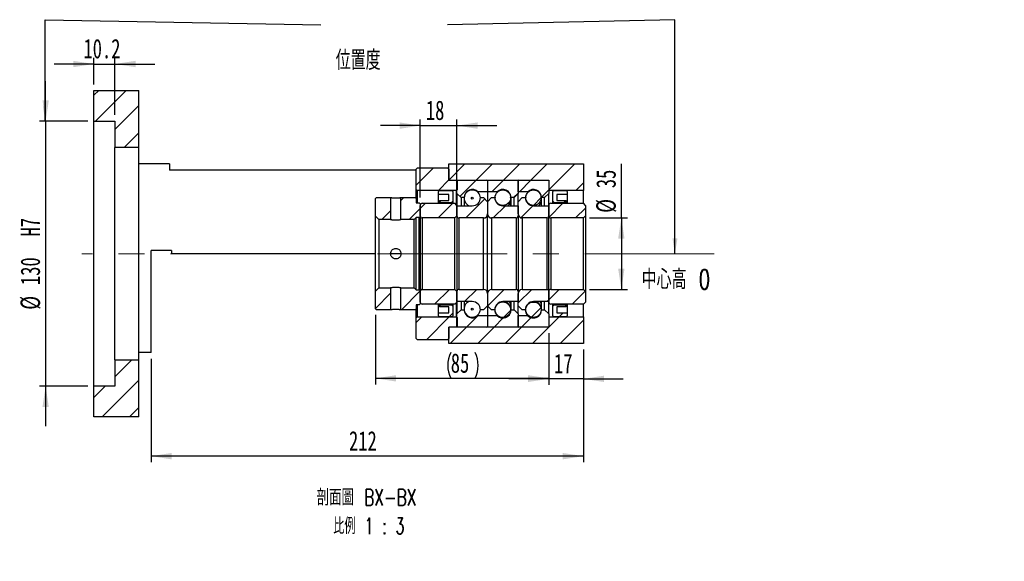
# Paper-space layout 'MBCK35L-I' of a CAD drawing. Header units: millimetres. Extents: x 18 to 332, y 4 to 190.
# Tile 2 of 3: x 171 to 332, y 4 to 92. Entities that reach past the tile are written whole.
import ezdxf

# ---------------------------------------------------------------- set-up
doc = ezdxf.new("R2010")
doc.units = ezdxf.units.MM
doc.linetypes.add('CENTERX2', pattern=[20.32, 12.7, -2.54, 2.54, -2.54])
doc.layers.add('圖層0', color=7, linetype='Continuous')
doc.styles.add('SLDTEXTSTYLE0', font='TXT', dxfattribs={"width": 0.7})
doc.styles.add('SLDTEXTSTYLE1', font='TXT', dxfattribs={"width": 0.7, "bigfont": 'bigfont'})
doc.styles.add('SLDTEXTSTYLE4', font='TXT', dxfattribs={"width": 0.625, "bigfont": 'bigfont'})
doc.dimstyles.new('SLDDIMSTYLE1', dxfattribs={"dimtxt": 0.18, "dimasz": 2.5, "dimexe": 0, "dimexo": 0.0625, "dimgap": 0, "dimtad": 0, "dimtih": 1, "dimtoh": 1, "dimdec": 0, "dimrnd": 1e-09, "dimzin": 0, "dimdsep": 46, "dimtxsty": 'Standard', "dimsah": 1, "dimcen": 0.09, "dimadec": 0, "dimazin": 0, "dimtfac": 2.5, "dimtdec": 0, "dimtofl": 0, "dimtmove": 0, "dimatfit": 3, "dimfxl": 1, "dimfrac": 2, "dimtolj": 1, "dimtzin": 0, "dimarcsym": 0})
doc.dimstyles.new('SLDDIMSTYLE4', dxfattribs={"dimtxt": 3.389974, "dimasz": 2.5, "dimexe": 0, "dimexo": 0.0625, "dimgap": 0.847493, "dimtad": 1, "dimlfac": 3, "dimrnd": 1e-09, "dimzin": 12, "dimdsep": 46, "dimtxsty": 'SLDTEXTSTYLE0', "dimsah": 1, "dimcen": 0.09, "dimadec": 0, "dimazin": 3, "dimtfac": 1, "dimtmove": 0, "dimatfit": 0, "dimfxl": 1, "dimfrac": 2, "dimtolj": 1, "dimtzin": 12, "dimarcsym": 0})
doc.dimstyles.new('SLDDIMSTYLE5', dxfattribs={"dimtxt": 3.389974, "dimasz": 2.5, "dimexe": 0, "dimexo": 0.0625, "dimgap": 0.847493, "dimtad": 1, "dimdec": 1, "dimlfac": 3, "dimrnd": 1e-09, "dimzin": 12, "dimdsep": 46, "dimtxsty": 'SLDTEXTSTYLE0', "dimsah": 1, "dimcen": 0.09, "dimadec": 0, "dimazin": 3, "dimtfac": 1, "dimtdec": 1, "dimtmove": 0, "dimatfit": 0, "dimfxl": 1, "dimfrac": 2, "dimtolj": 1, "dimtzin": 12, "dimarcsym": 0})
doc.dimstyles.new('SLDDIMSTYLE6', dxfattribs={"dimtxt": 3.389974, "dimasz": 2.5, "dimexe": 0, "dimexo": 0.0625, "dimgap": 0.847493, "dimtad": 1, "dimlfac": 3, "dimrnd": 1e-09, "dimzin": 12, "dimdsep": 46, "dimtxsty": 'SLDTEXTSTYLE0', "dimsah": 1, "dimcen": 0.09, "dimadec": 0, "dimazin": 3, "dimtfac": 1, "dimtofl": 0, "dimtmove": 0, "dimatfit": 3, "dimfxl": 1, "dimfrac": 2, "dimtolj": 1, "dimtzin": 12, "dimarcsym": 0})

# ---------------------------------------------------------------- blocks, each defined once
blk = doc.blocks.new('_D_44')
at = {"layer": '圖層0', "color": 7}
for p, q in [((175.34, 75.75), (175.34, 82.27)), ((182.24, 75.75), (174.34, 75.75)), ((175.34, 75.75), (175.34, 32.42)), ((182.24, 32.42), (174.34, 32.42)), ((175.34, 32.42), (175.34, 25.9))]:
    blk.add_line(p, q, dxfattribs=at)
for points in [[(175.34, 75.75), (175.86, 79.14), (174.82, 79.14)], [(175.34, 32.42), (174.82, 29.03), (175.86, 29.03)]]:
    blk.add_solid(points, dxfattribs=at)
at = {"layer": '圖層0', "color": 7, "char_height": 3.175, "attachment_point": 1, "rotation": 90, "style": 'SLDTEXTSTYLE0'}
for s, insert in [('H7', (171.24, 56.9)), ('130', (171.24, 48.96)), ('%%c', (171.24, 44.93))]:
    blk.add_mtext(s, dxfattribs=dict(at, insert=insert))
blk = doc.blocks.new('_D_45')
at = {"layer": '圖層0', "color": 7}
for p, q in [((183.24, 81.75), (183.24, 86.08)), ((186.64, 76.75), (186.64, 86.08)), ((183.24, 85.08), (176.72, 85.08)), ((183.24, 85.08), (186.64, 85.08)), ((186.64, 85.08), (193.16, 85.08))]:
    blk.add_line(p, q, dxfattribs=at)
for points in [[(183.24, 85.08), (179.85, 85.6), (179.85, 84.56)], [(186.64, 85.08), (190.03, 84.56), (190.03, 85.6)]]:
    blk.add_solid(points, dxfattribs=at)
at = {"layer": '圖層0', "color": 7, "insert": (181.52, 89.18), "char_height": 3.175, "attachment_point": 1, "style": 'SLDTEXTSTYLE0'}
blk.add_mtext('10.2', dxfattribs=at)
blk = doc.blocks.new('_D_46')
at = {"layer": '圖層0', "color": 7}
for p, q in [((257.57, 41.08), (257.57, 32.63)), ((263.24, 38.42), (263.24, 32.63)), ((257.57, 33.63), (251.05, 33.63)), ((263.24, 33.63), (257.57, 33.63)), ((263.24, 33.63), (269.76, 33.63))]:
    blk.add_line(p, q, dxfattribs=at)
for points in [[(257.57, 33.63), (254.18, 34.15), (254.18, 33.11)], [(263.24, 33.63), (266.63, 33.11), (266.63, 34.15)]]:
    blk.add_solid(points, dxfattribs=at)
at = {"layer": '圖層0', "color": 7, "insert": (258.43, 37.72), "char_height": 3.175, "attachment_point": 1, "style": 'SLDTEXTSTYLE0'}
blk.add_mtext('17', dxfattribs=at)
blk = doc.blocks.new('_D_47')
at = {"layer": '圖層0', "color": 7}
for p, q in [((263.24, 38.42), (263.24, 20)), ((192.57, 36.92), (192.57, 20)), ((263.24, 21), (192.57, 21))]:
    blk.add_line(p, q, dxfattribs=at)
for points in [[(192.57, 21), (195.96, 20.47), (195.96, 21.52)], [(263.24, 21), (259.85, 21.52), (259.85, 20.47)]]:
    blk.add_solid(points, dxfattribs=at)
at = {"layer": '圖層0', "color": 7, "insert": (224.93, 25.09), "char_height": 3.175, "attachment_point": 1, "style": 'SLDTEXTSTYLE0'}
blk.add_mtext('212', dxfattribs=at)
blk = doc.blocks.new('_D_48')
at = {"layer": '圖層0', "color": 7}
for p, q in [((236.57, 63.25), (236.57, 76.01)), ((242.57, 62.98), (242.57, 76.01)), ((236.57, 75.01), (230.05, 75.01)), ((236.57, 75.01), (242.57, 75.01)), ((242.57, 75.01), (249.09, 75.01))]:
    blk.add_line(p, q, dxfattribs=at)
for points in [[(236.57, 75.01), (233.18, 75.54), (233.18, 74.49)], [(242.57, 75.01), (245.96, 74.49), (245.96, 75.54)]]:
    blk.add_solid(points, dxfattribs=at)
at = {"layer": '圖層0', "color": 7, "insert": (237.49, 79.11), "char_height": 3.175, "attachment_point": 1, "style": 'SLDTEXTSTYLE0'}
blk.add_mtext('18', dxfattribs=at)
blk = doc.blocks.new('_D_49')
at = {"layer": '圖層0', "color": 7}
for p, q in [((269.44, 59.92), (269.44, 68.76)), ((264.24, 59.92), (270.44, 59.92)), ((269.44, 59.92), (269.44, 48.25)), ((264.24, 48.25), (270.44, 48.25))]:
    blk.add_line(p, q, dxfattribs=at)
for points in [[(269.44, 59.92), (268.92, 56.53), (269.96, 56.53)], [(269.44, 48.25), (269.96, 51.64), (268.92, 51.64)]]:
    blk.add_solid(points, dxfattribs=at)
at = {"layer": '圖層0', "color": 7, "char_height": 3.175, "attachment_point": 1, "rotation": 90, "style": 'SLDTEXTSTYLE0'}
for s, insert in [('35', (265.34, 64.79)), ('%%c', (265.34, 60.77))]:
    blk.add_mtext(s, dxfattribs=dict(at, insert=insert))
blk = doc.blocks.new('_D_50')
at = {"layer": '圖層0', "color": 7}
for p, q in [((229.24, 44.08), (229.24, 32.71)), ((257.57, 41.08), (257.57, 32.71)), ((257.57, 33.71), (229.24, 33.71))]:
    blk.add_line(p, q, dxfattribs=at)
for centre, start, end in [((245.8, 35.83), 153.4349, 206.5651), ((241.31, 35.83), 333.4349, 26.5651)]:
    blk.add_arc(centre, 4.73, start, end, dxfattribs=at)
for points in [[(229.24, 33.71), (232.63, 33.19), (232.63, 34.23)], [(257.57, 33.71), (254.18, 34.23), (254.18, 33.19)]]:
    blk.add_solid(points, dxfattribs=at)
at = {"layer": '圖層0', "color": 7, "insert": (241.56, 37.8), "char_height": 3.175, "attachment_point": 1, "style": 'SLDTEXTSTYLE0'}
blk.add_mtext('85', dxfattribs=at)
blk = doc.blocks.new('SW_NOTE_14')
at = {"layer": '圖層0', "color": 0, "char_height": 2.6458, "attachment_point": 2}
for s, insert, style in [('\\M+19655\\M+196CA\\M+19AA4 BX-BX', (9.88, 3.41), 'SLDTEXTSTYLE1'), ('\\M+194E4\\M+197E1 1 : 3', (10.25, -1.26), 'SLDTEXTSTYLE4')]:
    blk.add_mtext(s, dxfattribs=dict(at, insert=insert, style=style))

psp = doc.layouts.new('MBCK35L-I')

# ---------------------------------------------------------------- hatches: boundary and pattern name
at = {"linetype": 'Continuous', "lineweight": 18}
h = psp.add_hatch(dxfattribs=at)
h.set_pattern_fill('ANSI31', style=0)
edge = h.paths.add_edge_path(flags=0)
edge.add_arc((242.673, 65.9829), 0.1, 90, 180)
edge.add_line((242.573, 65.9829), (242.573, 63.9162))
edge.add_line((242.573, 63.9162), (243.2396, 63.2496))
edge.add_line((243.2396, 63.2496), (243.7396, 63.2496))
edge.add_arc((245.073, 63.2496), 1.3333, 45.438688, 180, ccw=False)
edge.add_line((246.0085, 64.1996), (247.573, 64.1996))
edge.add_line((247.573, 64.1996), (247.573, 65.9829))
edge.add_arc((247.473, 65.9829), 0.1, 0, 90)
edge.add_line((247.473, 66.0829), (242.673, 66.0829))
h = psp.add_hatch(dxfattribs=at)
h.set_pattern_fill('ANSI31', style=0)
edge = h.paths.add_edge_path(flags=0)
edge.add_arc((252.473, 65.9829), 0.1, 0, 90)
edge.add_line((252.473, 66.0829), (247.673, 66.0829))
edge.add_arc((247.673, 65.9829), 0.1, 90, 180)
edge.add_line((247.573, 65.9829), (247.573, 64.1996))
edge.add_line((247.573, 64.1996), (249.1374, 64.1996))
edge.add_arc((250.073, 63.2496), 1.3333, 0, 134.561312, ccw=False)
edge.add_line((251.4063, 63.2496), (251.9063, 63.2496))
edge.add_line((251.9063, 63.2496), (252.573, 63.9162))
edge.add_line((252.573, 63.9162), (252.573, 65.9829))
h = psp.add_hatch(dxfattribs=at)
h.set_pattern_fill('ANSI31', style=0)
edge = h.paths.add_edge_path(flags=0)
edge.add_arc((257.473, 65.9829), 0.1, 0, 90)
edge.add_line((257.473, 66.0829), (252.673, 66.0829))
edge.add_arc((252.673, 65.9829), 0.1, 90, 180)
edge.add_line((252.573, 65.9829), (252.573, 64.1996))
edge.add_line((252.573, 64.1996), (254.1374, 64.1996))
edge.add_arc((255.073, 63.2496), 1.3333, 0, 134.561312, ccw=False)
edge.add_line((256.4063, 63.2496), (256.9063, 63.2496))
edge.add_line((256.9063, 63.2496), (257.573, 63.9162))
edge.add_line((257.573, 63.9162), (257.573, 65.9829))
h = psp.add_hatch(dxfattribs=at)
h.set_pattern_fill('ANSI31', style=0)
h.paths.add_polyline_path([(241.2396, 62.7496), (239.7396, 62.7496), (239.7396, 62.6829), (240.0063, 62.4162), (241.6396, 62.4162), (241.9063, 62.6829), (241.9063, 64.2496), (241.7396, 64.4162), (239.7396, 64.4162), (239.573, 64.2496), (239.573, 63.7495), (241.2396, 63.7495)], flags=0)
h = psp.add_hatch(dxfattribs=at)
h.set_pattern_fill('ANSI31', style=0)
edge = h.paths.add_edge_path(flags=0)
edge.add_arc((250.073, 63.2412), 1.2746, 0, 360)
h = psp.add_hatch(dxfattribs=at)
h.set_pattern_fill('ANSI31', style=0)
edge = h.paths.add_edge_path(flags=0)
edge.add_arc((255.073, 63.2391), 1.2594, 0, 360)
h = psp.add_hatch(dxfattribs=at)
h.set_pattern_fill('ANSI31', style=0)
h.paths.add_polyline_path([(260.4063, 62.7496), (258.9063, 62.7496), (258.9063, 63.7495), (260.573, 63.7495), (260.573, 64.2496), (260.4063, 64.4162), (258.4063, 64.4162), (258.2396, 64.2496), (258.2396, 62.6829), (258.5063, 62.4162), (260.1396, 62.4162), (260.4063, 62.6829)], flags=0)
h = psp.add_hatch(dxfattribs=at)
h.set_pattern_fill('ANSI31', style=0)
h.paths.add_polyline_path([(231.723, 63.2496), (229.4063, 63.2496), (229.2396, 63.0829), (229.2396, 60.2329), (229.8063, 59.6662), (231.723, 59.6662)], flags=0)
h = psp.add_hatch(dxfattribs=at)
h.set_pattern_fill('ANSI31', style=0)
h.paths.add_polyline_path([(236.4063, 62.4162), (235.9063, 62.4162), (235.9063, 63.0829), (235.7396, 63.2496), (233.423, 63.2496), (233.423, 59.6662), (235.573, 59.6662), (235.9063, 59.9996), (236.4063, 59.9996), (236.573, 60.1662), (236.573, 62.2495)], flags=0)
h = psp.add_hatch(dxfattribs=at)
h.set_pattern_fill('ANSI31', style=0)
edge = h.paths.add_edge_path(flags=0)
edge.add_line((247.573, 62.5829), (246.9063, 63.2496))
edge.add_line((246.9063, 63.2496), (246.4063, 63.2496))
edge.add_arc((245.073, 63.2496), 1.3333, 270, 360, ccw=False)
edge.add_line((245.073, 61.9162), (242.573, 61.9162))
edge.add_line((242.573, 61.9162), (242.573, 60.2496))
edge.add_arc((242.9063, 60.2496), 0.3333, 180, 270)
edge.add_line((242.9063, 59.9162), (246.9063, 59.9162))
edge.add_arc((246.9063, 60.5829), 0.6667, 270, 360)
edge.add_line((247.573, 60.5829), (247.573, 62.5829))
h = psp.add_hatch(dxfattribs=at)
h.set_pattern_fill('ANSI31', style=0)
edge = h.paths.add_edge_path(flags=0)
edge.add_arc((245.073, 63.1532), 0.1461, 0, 360)
h = psp.add_hatch(dxfattribs=at)
h.set_pattern_fill('ANSI31', style=0)
edge = h.paths.add_edge_path(flags=0)
edge.add_line((248.2396, 63.2496), (247.573, 62.5829))
edge.add_line((247.573, 62.5829), (247.573, 60.5829))
edge.add_arc((248.2396, 60.5829), 0.6667, 180, 270)
edge.add_line((248.2396, 59.9162), (252.2396, 59.9162))
edge.add_arc((252.2396, 60.2496), 0.3333, 270, 360)
edge.add_line((252.573, 60.2496), (252.573, 61.9162))
edge.add_line((252.573, 61.9162), (250.073, 61.9162))
edge.add_arc((250.073, 63.2496), 1.3333, 180, 270, ccw=False)
edge.add_line((248.7396, 63.2496), (248.2396, 63.2496))
h = psp.add_hatch(dxfattribs=at)
h.set_pattern_fill('ANSI31', style=0)
edge = h.paths.add_edge_path(flags=0)
edge.add_line((253.2396, 63.2496), (252.573, 62.5829))
edge.add_line((252.573, 62.5829), (252.573, 60.5829))
edge.add_arc((253.2396, 60.5829), 0.6667, 180, 270)
edge.add_line((253.2396, 59.9162), (257.2396, 59.9162))
edge.add_arc((257.2396, 60.2496), 0.3333, 270, 360)
edge.add_line((257.573, 60.2496), (257.573, 61.9162))
edge.add_line((257.573, 61.9162), (255.073, 61.9162))
edge.add_arc((255.073, 63.2496), 1.3333, 180, 270, ccw=False)
edge.add_line((253.7396, 63.2496), (253.2396, 63.2496))
h = psp.add_hatch(dxfattribs=at)
h.set_pattern_fill('ANSI31', style=0)
edge = h.paths.add_edge_path(flags=0)
edge.add_line((236.9063, 59.9162), (242.2396, 59.9162))
edge.add_line((242.2396, 59.9162), (242.573, 60.2496))
edge.add_line((242.573, 60.2496), (242.573, 61.9829))
edge.add_line((242.573, 61.9829), (242.2396, 62.3162))
edge.add_line((242.2396, 62.3162), (236.9063, 62.3162))
edge.add_arc((236.9063, 61.9829), 0.3333, 90, 180)
edge.add_line((236.573, 61.9829), (236.573, 60.2496))
edge.add_arc((236.9063, 60.2496), 0.3333, 180, 270)
h = psp.add_hatch(dxfattribs=at)
h.set_pattern_fill('ANSI31', style=0)
edge = h.paths.add_edge_path(flags=0)
edge.add_line((257.9063, 59.9162), (263.2396, 59.9162))
edge.add_line((263.2396, 59.9162), (263.573, 60.2496))
edge.add_line((263.573, 60.2496), (263.573, 61.9829))
edge.add_line((263.573, 61.9829), (263.2396, 62.3162))
edge.add_line((263.2396, 62.3162), (257.9063, 62.3162))
edge.add_arc((257.9063, 61.9829), 0.3333, 90, 180)
edge.add_line((257.573, 61.9829), (257.573, 60.2496))
edge.add_arc((257.9063, 60.2496), 0.3333, 180, 270)
h = psp.add_hatch(dxfattribs=at)
h.set_pattern_fill('ANSI31', style=0)
h.paths.add_polyline_path([(229.2396, 47.9329), (229.2396, 45.0829), (229.4063, 44.9162), (231.723, 44.9162), (231.723, 48.4996), (229.8063, 48.4996)], flags=0)
h = psp.add_hatch(dxfattribs=at)
h.set_pattern_fill('ANSI31', style=0)
h.paths.add_polyline_path([(235.9063, 45.7496), (236.4063, 45.7496), (236.573, 45.9162), (236.573, 47.9996), (236.4063, 48.1662), (235.9063, 48.1662), (235.573, 48.4996), (233.423, 48.4996), (233.423, 44.9162), (235.7396, 44.9162), (235.9063, 45.0829)], flags=0)
h = psp.add_hatch(dxfattribs=at)
h.set_pattern_fill('ANSI31', style=0)
edge = h.paths.add_edge_path(flags=0)
edge.add_line((242.573, 46.1829), (242.573, 47.9162))
edge.add_line((242.573, 47.9162), (242.2396, 48.2496))
edge.add_line((242.2396, 48.2496), (236.9063, 48.2496))
edge.add_arc((236.9063, 47.9162), 0.3333, 90, 180)
edge.add_line((236.573, 47.9162), (236.573, 46.1829))
edge.add_arc((236.9063, 46.1829), 0.3333, 180, 270)
edge.add_line((236.9063, 45.8496), (242.2396, 45.8496))
edge.add_line((242.2396, 45.8496), (242.573, 46.1829))
h = psp.add_hatch(dxfattribs=at)
h.set_pattern_fill('ANSI31', style=0)
edge = h.paths.add_edge_path(flags=0)
edge.add_line((246.9063, 44.9162), (247.573, 45.5829))
edge.add_line((247.573, 45.5829), (247.573, 47.5829))
edge.add_arc((246.9063, 47.5829), 0.6667, 0, 90)
edge.add_line((246.9063, 48.2496), (242.9063, 48.2496))
edge.add_arc((242.9063, 47.9162), 0.3333, 90, 180)
edge.add_line((242.573, 47.9162), (242.573, 46.2496))
edge.add_line((242.573, 46.2496), (245.073, 46.2496))
edge.add_arc((245.073, 44.9162), 1.3333, 0, 90, ccw=False)
edge.add_line((246.4063, 44.9162), (246.9063, 44.9162))
h = psp.add_hatch(dxfattribs=at)
h.set_pattern_fill('ANSI31', style=0)
edge = h.paths.add_edge_path(flags=0)
edge.add_line((247.573, 45.5829), (248.2396, 44.9162))
edge.add_line((248.2396, 44.9162), (248.7396, 44.9162))
edge.add_arc((250.073, 44.9162), 1.3333, 90, 180, ccw=False)
edge.add_line((250.073, 46.2496), (252.573, 46.2496))
edge.add_line((252.573, 46.2496), (252.573, 47.9162))
edge.add_arc((252.2396, 47.9162), 0.3333, 0, 90)
edge.add_line((252.2396, 48.2496), (248.2396, 48.2496))
edge.add_arc((248.2396, 47.5829), 0.6667, 90, 180)
edge.add_line((247.573, 47.5829), (247.573, 45.5829))
h = psp.add_hatch(dxfattribs=at)
h.set_pattern_fill('ANSI31', style=0)
edge = h.paths.add_edge_path(flags=0)
edge.add_line((252.573, 45.5829), (253.2396, 44.9162))
edge.add_line((253.2396, 44.9162), (253.7396, 44.9162))
edge.add_arc((255.073, 44.9162), 1.3333, 90, 180, ccw=False)
edge.add_line((255.073, 46.2496), (257.573, 46.2496))
edge.add_line((257.573, 46.2496), (257.573, 47.9162))
edge.add_arc((257.2396, 47.9162), 0.3333, 0, 90)
edge.add_line((257.2396, 48.2496), (253.2396, 48.2496))
edge.add_arc((253.2396, 47.5829), 0.6667, 90, 180)
edge.add_line((252.573, 47.5829), (252.573, 45.5829))
h = psp.add_hatch(dxfattribs=at)
h.set_pattern_fill('ANSI31', style=0)
edge = h.paths.add_edge_path(flags=0)
edge.add_line((263.573, 46.1829), (263.573, 47.9162))
edge.add_line((263.573, 47.9162), (263.2396, 48.2496))
edge.add_line((263.2396, 48.2496), (257.9063, 48.2496))
edge.add_arc((257.9063, 47.9162), 0.3333, 90, 180)
edge.add_line((257.573, 47.9162), (257.573, 46.1829))
edge.add_arc((257.9063, 46.1829), 0.3333, 180, 270)
edge.add_line((257.9063, 45.8496), (263.2396, 45.8496))
edge.add_line((263.2396, 45.8496), (263.573, 46.1829))
h = psp.add_hatch(dxfattribs=at)
h.set_pattern_fill('ANSI31', style=0)
h.paths.add_polyline_path([(239.7396, 45.4162), (241.2396, 45.4162), (241.2396, 44.4162), (239.573, 44.4162), (239.573, 43.9162), (239.7396, 43.7496), (241.7396, 43.7496), (241.9063, 43.9162), (241.9063, 45.4829), (241.6396, 45.7496), (240.0063, 45.7496), (239.7396, 45.4829)], flags=0)
h = psp.add_hatch(dxfattribs=at)
h.set_pattern_fill('ANSI31', style=0)
edge = h.paths.add_edge_path(flags=0)
edge.add_arc((245.073, 45.0125), 0.1461, 0, 360)
h = psp.add_hatch(dxfattribs=at)
h.set_pattern_fill('ANSI31', style=0)
edge = h.paths.add_edge_path(flags=0)
edge.add_arc((250.073, 44.9246), 1.2746, 0, 360)
h = psp.add_hatch(dxfattribs=at)
h.set_pattern_fill('ANSI31', style=0)
edge = h.paths.add_edge_path(flags=0)
edge.add_arc((255.073, 44.9267), 1.2594, 0, 360)
h = psp.add_hatch(dxfattribs=at)
h.set_pattern_fill('ANSI31', style=0)
h.paths.add_polyline_path([(258.9063, 45.4162), (260.4063, 45.4162), (260.4063, 45.4829), (260.1396, 45.7496), (258.5063, 45.7496), (258.2396, 45.4829), (258.2396, 43.9162), (258.4063, 43.7496), (260.4063, 43.7496), (260.573, 43.9162), (260.573, 44.4162), (258.9063, 44.4162)], flags=0)
h = psp.add_hatch(dxfattribs=at)
h.set_pattern_fill('ANSI31', style=0)
edge = h.paths.add_edge_path(flags=0)
edge.add_arc((242.673, 42.1829), 0.1, 180, 270)
edge.add_line((242.673, 42.0829), (247.473, 42.0829))
edge.add_arc((247.473, 42.1829), 0.1, 270, 360)
edge.add_line((247.573, 42.1829), (247.573, 43.9662))
edge.add_line((247.573, 43.9662), (246.0085, 43.9662))
edge.add_arc((245.073, 44.9162), 1.3333, 180, 314.561312, ccw=False)
edge.add_line((243.7396, 44.9162), (243.2396, 44.9162))
edge.add_line((243.2396, 44.9162), (242.573, 44.2496))
edge.add_line((242.573, 44.2496), (242.573, 42.1829))
h = psp.add_hatch(dxfattribs=at)
h.set_pattern_fill('ANSI31', style=0)
edge = h.paths.add_edge_path(flags=0)
edge.add_arc((252.473, 42.1829), 0.1, 270, 360)
edge.add_line((252.573, 42.1829), (252.573, 44.2496))
edge.add_line((252.573, 44.2496), (251.9063, 44.9162))
edge.add_line((251.9063, 44.9162), (251.4063, 44.9162))
edge.add_arc((250.073, 44.9162), 1.3333, 225.438688, 360, ccw=False)
edge.add_line((249.1374, 43.9662), (247.573, 43.9662))
edge.add_line((247.573, 43.9662), (247.573, 42.1829))
edge.add_arc((247.673, 42.1829), 0.1, 180, 270)
edge.add_line((247.673, 42.0829), (252.473, 42.0829))
h = psp.add_hatch(dxfattribs=at)
h.set_pattern_fill('ANSI31', style=0)
edge = h.paths.add_edge_path(flags=0)
edge.add_arc((257.473, 42.1829), 0.1, 270, 360)
edge.add_line((257.573, 42.1829), (257.573, 44.2496))
edge.add_line((257.573, 44.2496), (256.9063, 44.9162))
edge.add_line((256.9063, 44.9162), (256.4063, 44.9162))
edge.add_arc((255.073, 44.9162), 1.3333, 225.438688, 360, ccw=False)
edge.add_line((254.1374, 43.9662), (252.573, 43.9662))
edge.add_line((252.573, 43.9662), (252.573, 42.1829))
edge.add_arc((252.673, 42.1829), 0.1, 180, 270)
edge.add_line((252.673, 42.0829), (257.473, 42.0829))
at = {"layer": '圖層0', "linetype": 'Continuous', "lineweight": 18}
h = psp.add_hatch(dxfattribs=at)
h.set_pattern_fill('ANSI31', color=256, style=0)
h.paths.add_polyline_path([(190.573, 80.7495), (183.2396, 80.7495), (183.2396, 75.7495), (186.6396, 75.7495), (186.6396, 71.4162), (190.573, 71.4162)], flags=0)
h = psp.add_hatch(dxfattribs=at)
h.set_pattern_fill('ANSI31', color=256, style=0)
edge = h.paths.add_edge_path(flags=0)
edge.add_line((241.073, 68.0829), (236.073, 68.0829))
edge.add_line((236.073, 68.0829), (235.9063, 67.9162))
edge.add_line((235.9063, 67.9162), (235.9063, 64.5829))
edge.add_line((235.9063, 64.5829), (236.073, 64.4162))
edge.add_line((236.073, 64.4162), (242.523, 64.4162))
edge.add_line((242.523, 64.4162), (242.623, 64.5162))
edge.add_line((242.623, 64.5162), (242.623, 65.9829))
edge.add_line((242.623, 65.9829), (242.523, 66.0829))
edge.add_line((242.523, 66.0829), (241.373, 66.0829))
edge.add_arc((241.373, 66.2162), 0.1333, 180, 270, ccw=False)
edge.add_line((241.2396, 66.2162), (241.2396, 67.9162))
edge.add_line((241.2396, 67.9162), (241.073, 68.0829))
h = psp.add_hatch(dxfattribs=at)
h.set_pattern_fill('ANSI31', color=256, style=0)
h.paths.add_polyline_path([(263.2396, 64.4162), (263.2396, 68.7496), (241.2396, 68.7496), (241.2396, 66.0829), (257.573, 66.0829), (257.573, 64.4162)], flags=0)
h = psp.add_hatch(dxfattribs=at)
h.set_pattern_fill('ANSI31', color=256, style=0)
edge = h.paths.add_edge_path(flags=0)
edge.add_line((235.9063, 43.5829), (235.9063, 40.2496))
edge.add_line((235.9063, 40.2496), (236.073, 40.0829))
edge.add_line((236.073, 40.0829), (241.073, 40.0829))
edge.add_line((241.073, 40.0829), (241.2396, 40.2496))
edge.add_line((241.2396, 40.2496), (241.2396, 41.9496))
edge.add_arc((241.373, 41.9496), 0.1333, 90, 180, ccw=False)
edge.add_line((241.373, 42.0829), (242.523, 42.0829))
edge.add_line((242.523, 42.0829), (242.623, 42.1829))
edge.add_line((242.623, 42.1829), (242.623, 43.6496))
edge.add_line((242.623, 43.6496), (242.523, 43.7496))
edge.add_line((242.523, 43.7496), (236.073, 43.7496))
edge.add_line((236.073, 43.7496), (235.9063, 43.5829))
h = psp.add_hatch(dxfattribs=at)
h.set_pattern_fill('ANSI31', color=256, style=0)
h.paths.add_polyline_path([(263.2396, 39.4162), (263.2396, 43.7496), (257.573, 43.7496), (257.573, 42.0829), (241.2396, 42.0829), (241.2396, 39.4162)], flags=0)
h = psp.add_hatch(dxfattribs=at)
h.set_pattern_fill('ANSI31', color=256, style=0)
h.paths.add_polyline_path([(183.2396, 27.4162), (190.573, 27.4162), (190.573, 36.7495), (186.6396, 36.7495), (186.6396, 32.4162), (183.2396, 32.4162)], flags=0)

# ---------------------------------------------------------------- linework, layer by layer
at = {"color": 7, "linetype": 'Continuous', "lineweight": 25}
for p, q in [((183.2396, 75.7495), (183.2396, 80.7495)), ((183.2396, 80.7495), (190.573, 80.7495)), ((190.573, 71.4162), (190.573, 80.7495)), ((183.2396, 75.7495), (186.6396, 75.7495)), ((183.2396, 32.4162), (183.2396, 75.7495)), ((186.6396, 75.7495), (186.6396, 71.4162)), ((190.573, 71.4162), (186.6396, 71.4162)), ((186.6396, 36.7495), (186.6396, 71.4162)), ((190.573, 36.7495), (190.573, 71.4162)), ((195.573, 68.7496), (190.573, 68.7496)), ((195.573, 68.7496), (195.573, 67.7496)), ((235.9063, 67.7496), (195.573, 67.7496)), ((236.073, 68.0829), (235.9063, 67.9162)), ((235.9063, 64.5829), (235.9063, 67.9162)), ((241.073, 68.0829), (236.073, 68.0829)), ((241.2396, 67.9162), (241.073, 68.0829)), ((241.2396, 66.0829), (241.2396, 68.7496)), ((241.2396, 68.7496), (263.2396, 68.7496)), ((241.2396, 67.9162), (241.2396, 66.2162)), ((263.2396, 68.7496), (263.2396, 64.4162)), ((241.2396, 66.0829), (257.573, 66.0829)), ((241.373, 66.0829), (242.523, 66.0829)), ((242.623, 65.9829), (242.523, 66.0829)), ((242.673, 66.0829), (247.473, 66.0829)), ((247.673, 66.0829), (252.473, 66.0829)), ((252.673, 66.0829), (257.473, 66.0829)), ((257.573, 66.0829), (257.573, 64.4162)), ((235.9063, 64.5829), (236.073, 64.4162)), ((235.9063, 63.0829), (235.9063, 64.5829)), ((242.523, 64.4162), (236.073, 64.4162)), ((236.073, 64.4162), (236.073, 62.4162)), ((239.7396, 64.4162), (239.573, 64.2496)), ((239.7396, 64.4162), (241.7396, 64.4162)), ((241.9063, 64.2496), (241.7396, 64.4162)), ((242.523, 64.4162), (242.623, 64.5162)), ((242.523, 62.0329), (242.523, 64.4162)), ((242.573, 63.9162), (242.573, 65.9829)), ((242.623, 65.9829), (242.623, 64.5162)), ((247.573, 65.9829), (247.573, 64.1996)), ((252.573, 64.1996), (252.573, 65.9829)), ((252.573, 65.9829), (252.573, 63.9162)), ((257.573, 65.9829), (257.573, 63.9162)), ((263.2396, 64.4162), (257.573, 64.4162)), ((258.4063, 64.4162), (258.2396, 64.2496)), ((258.4063, 64.4162), (260.4063, 64.4162)), ((260.573, 64.2496), (260.4063, 64.4162)), ((263.2396, 62.3162), (263.2396, 64.4162)), ((229.4063, 63.2496), (229.2396, 63.0829)), ((229.2396, 60.2329), (229.2396, 63.0829)), ((229.4063, 63.2496), (231.723, 63.2496)), ((231.723, 63.2496), (231.723, 59.6662)), ((233.423, 59.6662), (233.423, 63.2496)), ((233.423, 63.2496), (235.7396, 63.2496)), ((235.9063, 63.0829), (235.7396, 63.2496)), ((235.9063, 63.0829), (235.9063, 62.4162)), ((239.573, 63.7495), (239.573, 64.2496)), ((241.2396, 63.7495), (239.573, 63.7495)), ((239.573, 62.3162), (239.573, 63.7495)), ((241.2396, 62.7496), (241.2396, 63.7495)), ((241.9063, 64.2496), (241.9063, 62.6829)), ((243.2396, 63.2496), (242.573, 63.9162)), ((242.573, 63.9162), (242.573, 61.9829)), ((243.2396, 63.2496), (243.2396, 61.9162)), ((243.7396, 63.2496), (243.2396, 63.2496)), ((243.7396, 63.2496), (243.7396, 61.9162)), ((246.0085, 64.1996), (246.0085, 64.1032)), ((247.573, 64.1996), (246.0085, 64.1996)), ((246.4063, 63.2496), (246.9063, 63.2496)), ((246.9063, 63.2496), (247.573, 62.5829)), ((247.573, 64.1996), (247.573, 62.5829)), ((249.1374, 64.1996), (247.573, 64.1996)), ((247.573, 62.5829), (248.2396, 63.2496)), ((248.2396, 63.2496), (248.7396, 63.2496)), ((248.8003, 63.3117), (248.7502, 63.0817)), ((249.1374, 64.1068), (249.1374, 64.1996)), ((251.4063, 61.9162), (251.4063, 63.2496)), ((251.9063, 63.2496), (251.4063, 63.2496)), ((252.573, 63.9162), (251.9063, 63.2496)), ((251.9063, 61.9162), (251.9063, 63.2496)), ((254.1374, 64.1996), (252.573, 64.1996)), ((252.573, 62.5829), (252.573, 63.9162)), ((252.573, 62.5829), (253.2396, 63.2496)), ((253.2396, 63.2496), (253.7396, 63.2496)), ((253.8225, 63.389), (253.7495, 63.0879)), ((254.1374, 64.0822), (254.1374, 64.1996)), ((256.4063, 61.9162), (256.4063, 63.2496)), ((256.9063, 63.2496), (256.4063, 63.2496)), ((257.573, 63.9162), (256.9063, 63.2496)), ((256.9063, 61.9162), (256.9063, 63.2496)), ((257.573, 61.9829), (257.573, 63.9162)), ((258.2396, 62.6829), (258.2396, 64.2496)), ((260.573, 63.7495), (258.9063, 63.7495)), ((258.9063, 63.7495), (258.9063, 62.7496)), ((260.573, 64.2496), (260.573, 63.7495)), ((260.573, 63.7495), (260.573, 62.3162)), ((235.9063, 62.4162), (236.4063, 62.4162)), ((236.573, 62.2495), (236.4063, 62.4162)), ((236.573, 62.2495), (236.573, 60.1662)), ((236.573, 60.2496), (236.573, 61.9829)), ((236.9063, 62.3162), (242.2396, 62.3162)), ((239.7396, 62.7496), (241.2396, 62.7496)), ((239.7396, 62.6829), (239.7396, 62.7496)), ((239.7396, 62.6829), (240.0063, 62.4162)), ((239.7396, 62.3162), (239.7396, 62.6829)), ((240.0063, 62.4162), (240.0063, 62.3162)), ((241.6396, 62.4162), (240.0063, 62.4162)), ((241.6396, 62.4162), (241.9063, 62.6829)), ((241.6396, 62.3162), (241.6396, 62.4162)), ((241.9063, 62.6829), (241.9063, 62.3162)), ((242.573, 61.9829), (242.2396, 62.3162)), ((242.573, 61.9829), (242.573, 60.2496)), ((242.573, 61.9162), (245.073, 61.9162)), ((242.573, 60.2496), (242.573, 61.9162)), ((247.573, 62.5829), (247.573, 60.5829)), ((250.073, 61.9162), (252.573, 61.9162)), ((252.573, 60.5829), (252.573, 62.5829)), ((252.573, 61.9162), (252.573, 60.2496)), ((255.073, 61.9162), (257.573, 61.9162)), ((257.573, 60.2496), (257.573, 61.9829)), ((257.573, 61.9162), (257.573, 60.2496)), ((257.9063, 62.3162), (263.2396, 62.3162)), ((258.2396, 62.6829), (258.5063, 62.4162)), ((258.2396, 62.3162), (258.2396, 62.6829)), ((258.5063, 62.4162), (258.5063, 62.3162)), ((260.1396, 62.4162), (258.5063, 62.4162)), ((258.9063, 62.7496), (260.4063, 62.7496)), ((260.1396, 62.4162), (260.4063, 62.6829)), ((260.1396, 62.3162), (260.1396, 62.4162)), ((260.4063, 62.7496), (260.4063, 62.6829)), ((260.4063, 62.6829), (260.4063, 62.3162)), ((263.573, 61.9829), (263.2396, 62.3162)), ((263.573, 61.9829), (263.573, 60.2496)), ((229.2396, 60.2329), (229.8063, 59.6662)), ((229.2396, 47.9329), (229.2396, 60.2329)), ((229.8063, 59.6662), (229.8063, 48.4996)), ((231.723, 59.6662), (229.8063, 59.6662)), ((235.573, 59.6662), (233.423, 59.6662)), ((235.573, 59.6662), (235.9063, 59.9996)), ((235.573, 48.4996), (235.573, 59.6662)), ((236.4063, 59.9996), (235.9063, 59.9996)), ((235.9063, 48.1662), (235.9063, 59.9996)), ((236.4063, 59.9996), (236.573, 60.1662)), ((236.4063, 48.1662), (236.4063, 59.9996)), ((236.573, 60.1662), (236.573, 47.9996)), ((236.9063, 59.9162), (236.9063, 48.2496)), ((242.2396, 59.9162), (236.9063, 59.9162)), ((242.2396, 59.9162), (242.573, 60.2496)), ((242.2396, 48.2496), (242.2396, 59.9162)), ((242.573, 60.2496), (242.573, 47.9162)), ((242.9063, 48.2496), (242.9063, 59.9162)), ((246.9063, 59.9162), (242.9063, 59.9162)), ((246.9063, 48.2496), (246.9063, 59.9162)), ((247.573, 47.5829), (247.573, 60.5829)), ((248.2396, 59.9162), (248.2396, 48.2496)), ((252.2396, 59.9162), (248.2396, 59.9162)), ((252.2396, 59.9162), (252.2396, 48.2496)), ((252.573, 60.2496), (252.573, 47.9162)), ((253.2396, 59.9162), (253.2396, 48.2496)), ((257.2396, 59.9162), (253.2396, 59.9162)), ((257.2396, 59.9162), (257.2396, 48.2496)), ((257.573, 47.9162), (257.573, 60.2496)), ((257.9063, 59.9162), (257.9063, 48.2496)), ((263.2396, 59.9162), (257.9063, 59.9162)), ((263.2396, 59.9162), (263.573, 60.2496)), ((263.2396, 48.2496), (263.2396, 59.9162)), ((263.573, 60.2496), (263.573, 47.9162)), ((195.9063, 54.5829), (192.573, 54.5829)), ((192.573, 37.9162), (192.573, 54.5829)), ((195.9063, 54.5829), (195.9063, 54.0829)), ((229.2396, 54.0829), (195.9063, 54.0829)), ((233.4121, 54.0829), (231.723, 54.0829)), ((229.8063, 48.4996), (229.2396, 47.9329)), ((229.8063, 48.4996), (231.723, 48.4996)), ((231.723, 48.4996), (231.723, 44.9162)), ((233.423, 48.4996), (235.573, 48.4996)), ((233.423, 44.9162), (233.423, 48.4996)), ((235.9063, 48.1662), (235.573, 48.4996)), ((229.2396, 45.0829), (229.2396, 47.9329)), ((235.9063, 48.1662), (236.4063, 48.1662)), ((236.573, 47.9996), (236.4063, 48.1662)), ((236.573, 47.9996), (236.573, 45.9162)), ((236.573, 46.1829), (236.573, 47.9162)), ((236.9063, 48.2496), (242.2396, 48.2496)), ((242.573, 47.9162), (242.2396, 48.2496)), ((242.573, 47.9162), (242.573, 46.1829)), ((242.573, 46.2496), (242.573, 47.9162)), ((242.9063, 48.2496), (246.9063, 48.2496)), ((247.573, 47.5829), (247.573, 45.5829)), ((248.2396, 48.2496), (252.2396, 48.2496)), ((252.573, 47.9162), (252.573, 46.2496)), ((252.573, 45.5829), (252.573, 47.5829)), ((253.2396, 48.2496), (257.2396, 48.2496)), ((257.573, 46.1829), (257.573, 47.9162)), ((257.573, 47.9162), (257.573, 46.2496)), ((257.9063, 48.2496), (263.2396, 48.2496)), ((263.573, 47.9162), (263.2396, 48.2496)), ((263.573, 47.9162), (263.573, 46.1829)), ((229.2396, 45.0829), (229.4063, 44.9162)), ((235.7396, 44.9162), (235.9063, 45.0829)), ((235.9063, 45.7496), (235.9063, 45.0829)), ((236.4063, 45.7496), (235.9063, 45.7496)), ((235.9063, 43.5829), (235.9063, 45.0829)), ((236.073, 45.7496), (236.073, 43.7496)), ((236.4063, 45.7496), (236.573, 45.9162)), ((242.2396, 45.8495), (236.9063, 45.8495)), ((239.573, 44.4162), (239.573, 45.8495)), ((239.7396, 45.4829), (239.7396, 45.8495)), ((240.0063, 45.7496), (239.7396, 45.4829)), ((239.7396, 45.4162), (239.7396, 45.4829)), ((241.2396, 45.4162), (239.7396, 45.4162)), ((240.0063, 45.8495), (240.0063, 45.7496)), ((240.0063, 45.7496), (241.6396, 45.7496)), ((241.2396, 44.4162), (241.2396, 45.4162)), ((241.6396, 45.7496), (241.6396, 45.8495)), ((241.9063, 45.4829), (241.6396, 45.7496)), ((241.9063, 45.8495), (241.9063, 45.4829)), ((241.9063, 45.4829), (241.9063, 43.9162)), ((242.2396, 45.8495), (242.573, 46.1829)), ((242.523, 43.7496), (242.523, 46.1329)), ((245.073, 46.2496), (242.573, 46.2496)), ((242.573, 46.1829), (242.573, 44.2496)), ((243.2396, 46.2496), (243.2396, 44.9162)), ((243.7396, 46.2496), (243.7396, 44.9162)), ((247.573, 45.5829), (246.9063, 44.9162)), ((247.573, 45.5829), (247.573, 43.9662)), ((248.2396, 44.9162), (247.573, 45.5829)), ((252.573, 46.2496), (250.073, 46.2496)), ((251.2047, 46.1988), (251.2348, 46.2496)), ((251.4063, 44.9162), (251.4063, 46.2496)), ((251.9063, 44.9162), (251.9063, 46.2496)), ((253.2396, 44.9162), (252.573, 45.5829)), ((252.573, 44.2496), (252.573, 45.5829)), ((257.573, 46.2496), (255.073, 46.2496)), ((256.2007, 46.2214), (256.218, 46.2496)), ((256.4063, 44.9162), (256.4063, 46.2496)), ((256.9063, 44.9162), (256.9063, 46.2496)), ((257.573, 44.2496), (257.573, 46.1829)), ((263.2396, 45.8495), (257.9063, 45.8495)), ((258.2396, 45.4829), (258.2396, 45.8495)), ((258.5063, 45.7496), (258.2396, 45.4829)), ((258.2396, 43.9162), (258.2396, 45.4829)), ((258.5063, 45.8495), (258.5063, 45.7496)), ((258.5063, 45.7496), (260.1396, 45.7496)), ((260.4063, 45.4162), (258.9063, 45.4162)), ((258.9063, 45.4162), (258.9063, 44.4162)), ((260.1396, 45.7496), (260.1396, 45.8495)), ((260.4063, 45.4829), (260.1396, 45.7496)), ((260.4063, 45.8495), (260.4063, 45.4829)), ((260.4063, 45.4829), (260.4063, 45.4162)), ((260.573, 45.8495), (260.573, 44.4162)), ((263.2396, 45.8495), (263.573, 46.1829)), ((263.2396, 43.7496), (263.2396, 45.8495)), ((231.723, 44.9162), (229.4063, 44.9162)), ((235.7396, 44.9162), (233.423, 44.9162)), ((236.073, 43.7496), (235.9063, 43.5829)), ((235.9063, 40.2496), (235.9063, 43.5829)), ((236.073, 43.7496), (242.523, 43.7496)), ((239.573, 44.4162), (241.2396, 44.4162)), ((239.573, 43.9162), (239.573, 44.4162)), ((239.573, 43.9162), (239.7396, 43.7496)), ((241.7396, 43.7496), (239.7396, 43.7496)), ((241.7396, 43.7496), (241.9063, 43.9162)), ((242.623, 43.6495), (242.523, 43.7496)), ((242.573, 44.2496), (243.2396, 44.9162)), ((242.573, 42.1829), (242.573, 44.2496)), ((242.623, 43.6495), (242.623, 42.1829)), ((243.2396, 44.9162), (243.7396, 44.9162)), ((246.0085, 44.0969), (246.0085, 43.9662)), ((246.0085, 43.9662), (247.573, 43.9662)), ((246.9063, 44.9162), (246.4063, 44.9162)), ((247.573, 43.9662), (247.573, 42.1829)), ((247.573, 43.9662), (249.1374, 43.9662)), ((248.7396, 44.9162), (248.2396, 44.9162)), ((249.1374, 43.9662), (249.1374, 43.9746)), ((251.4063, 44.9162), (251.9063, 44.9162)), ((251.9063, 44.9162), (252.573, 44.2496)), ((252.573, 44.2496), (252.573, 42.1829)), ((252.573, 43.9662), (254.1374, 43.9662)), ((252.573, 42.1829), (252.573, 43.9662)), ((253.7396, 44.9162), (253.2396, 44.9162)), ((254.1374, 43.9662), (254.1374, 43.9767)), ((256.4063, 44.9162), (256.9063, 44.9162)), ((256.9063, 44.9162), (257.573, 44.2496)), ((257.573, 44.2496), (257.573, 42.1829)), ((257.573, 43.7496), (257.573, 42.0829)), ((257.573, 43.7496), (263.2396, 43.7496)), ((258.2396, 43.9162), (258.4063, 43.7496)), ((260.4063, 43.7496), (258.4063, 43.7496)), ((258.9063, 44.4162), (260.573, 44.4162)), ((260.4063, 43.7496), (260.573, 43.9162)), ((260.573, 44.4162), (260.573, 43.9162)), ((263.2396, 43.7496), (263.2396, 39.4162)), ((241.2396, 39.4162), (241.2396, 42.0829)), ((257.573, 42.0829), (241.2396, 42.0829)), ((241.2396, 41.9495), (241.2396, 40.2496)), ((242.523, 42.0829), (241.373, 42.0829)), ((242.523, 42.0829), (242.623, 42.1829)), ((247.473, 42.0829), (242.673, 42.0829)), ((252.473, 42.0829), (247.673, 42.0829)), ((257.473, 42.0829), (252.673, 42.0829)), ((235.9063, 40.2496), (236.073, 40.0829)), ((241.073, 40.0829), (241.2396, 40.2496)), ((236.073, 40.0829), (241.073, 40.0829)), ((263.2396, 39.4162), (241.2396, 39.4162)), ((192.573, 37.9162), (190.573, 37.9162)), ((186.6396, 36.7495), (186.6396, 32.4162)), ((186.6396, 36.7495), (190.573, 36.7495)), ((190.573, 27.4162), (190.573, 36.7495)), ((183.2396, 27.4162), (183.2396, 32.4162)), ((186.6396, 32.4162), (183.2396, 32.4162)), ((190.573, 27.4162), (183.2396, 27.4162))]:
    psp.add_line(p, q, dxfattribs=at)
at = {"color": 7, "linetype": 'Continuous', "lineweight": 25, "flags": 128}
for points in [[(251.3921, 61.9162), (251.3196, 62.195), (251.2657, 62.3181)], [(256.3956, 61.9162), (256.3196, 62.2206), (256.269, 62.337)]]:
    psp.add_lwpolyline(points, dxfattribs=at)
at = {"color": 7, "linetype": 'Continuous', "lineweight": 25}
for centre, radius in [((250.073, 63.2412), 1.2746), ((255.073, 63.2391), 1.2594), ((245.073, 63.1532), 0.1461), ((245.073, 45.0125), 0.1461), ((250.073, 44.9246), 1.2746), ((255.073, 44.9267), 1.2594)]:
    psp.add_circle(centre, radius, dxfattribs=at)
for centre, radius, start, end in [((241.373, 66.2162), 0.1333, 180, 270), ((242.673, 65.9829), 0.1, 90, 180), ((247.473, 65.9829), 0.1, 0, 90), ((247.673, 65.9829), 0.1, 90, 180), ((252.473, 65.9829), 0.1, 0, 90), ((252.673, 65.9829), 0.1, 90, 180), ((257.473, 65.9829), 0.1, 0, 90), ((245.073, 63.2496), 1.3333, 45.438688, 180), ((245.073, 63.1532), 1.3333, 2.069842, 248.089337), ((250.073, 63.2496), 1.3333, 0, 134.561312), ((255.073, 63.2496), 1.3333, 0, 134.561312), ((245.073, 63.2496), 1.3333, 270, 0), ((250.073, 63.2496), 1.3333, 180, 270), ((250.073, 62.9139), 1.3333, 311.558729, 17.356935), ((255.073, 63.2496), 1.3333, 180, 270), ((255.073, 62.9262), 1.3333, 310.753907, 20.30883), ((236.9063, 61.9829), 0.3333, 90, 180), ((245.073, 62.2998), 1.3333, 161.333851, 196.717927), ((257.9063, 61.9829), 0.3333, 90, 180), ((236.9063, 60.2496), 0.3333, 180, 270), ((242.9063, 60.2496), 0.3333, 180, 270), ((246.9063, 60.5829), 0.6667, 270, 0), ((248.2396, 60.5829), 0.6667, 180, 270), ((252.2396, 60.2496), 0.3333, 270, 360), ((253.2396, 60.5829), 0.6667, 180, 270), ((257.2396, 60.2496), 0.3333, 270, 0), ((257.9063, 60.2496), 0.3333, 180, 270), ((236.9063, 47.9162), 0.3333, 90, 180), ((242.9063, 47.9162), 0.3333, 90, 180), ((246.9063, 47.5829), 0.6667, 0, 90), ((248.2396, 47.5829), 0.6667, 90, 180), ((252.2396, 47.9162), 0.3333, 0, 90), ((253.2396, 47.5829), 0.6667, 90, 180), ((257.2396, 47.9162), 0.3333, 0, 90), ((257.9063, 47.9162), 0.3333, 90, 180), ((236.9063, 46.1829), 0.3333, 180, 270), ((245.073, 45.9658), 1.3333, 167.713599, 200.156549), ((245.073, 45.0469), 1.3333, 115.581601, 270), ((245.073, 44.9162), 1.3333, 0, 90), ((250.073, 44.9246), 1.3333, 180.285058, 83.579483), ((250.073, 44.9162), 1.3333, 90, 180), ((250.073, 45.4938), 1.3333, 347.675183, 34.528827), ((255.073, 44.9267), 1.3333, 180.287153, 82.818005), ((255.073, 44.9162), 1.3333, 90, 180), ((255.073, 45.5101), 1.3333, 347.362281, 33.681978), ((257.9063, 46.1829), 0.3333, 180, 270), ((245.073, 44.9162), 1.3333, 180, 314.561312), ((245.073, 45.0469), 1.3333, 270, 357.190531), ((250.073, 44.9162), 1.3333, 225.438688, 0), ((255.073, 44.9162), 1.3333, 225.438688, 0), ((241.373, 41.9495), 0.1333, 90, 180), ((242.673, 42.1829), 0.1, 180, 270), ((247.473, 42.1829), 0.1, 270, 0), ((247.673, 42.1829), 0.1, 180, 270), ((252.473, 42.1829), 0.1, 270, 0), ((252.673, 42.1829), 0.1, 180, 270), ((257.473, 42.1829), 0.1, 270, 0)]:
    psp.add_arc(centre, radius, start, end, dxfattribs=at)
for points, knots in [([(231.723, 63.2496), (231.7273, 63.2491), (231.738, 63.2481), (231.8416, 63.2389), (232.0342, 63.225), (232.2893, 63.2131), (232.5761, 63.2085), (232.8619, 63.2133), (233.1155, 63.2252), (233.3072, 63.2391), (233.4086, 63.2482), (233.4189, 63.2492), (233.423, 63.2496)], [0, 0, 0, 0, 0.07241983, 0.17927719, 0.28644593, 0.39394294, 0.5012706, 0.6081936, 0.71510894, 0.82242411, 0.92992476, 1, 1, 1, 1]), ([(231.723, 59.6662), (231.727, 59.6656), (231.7372, 59.664), (231.837, 59.6493), (232.0263, 59.6267), (232.2795, 59.6066), (232.5656, 59.5986), (232.851, 59.6059), (233.1051, 59.6252), (233.2996, 59.6481), (233.407, 59.6638), (233.4183, 59.6655), (233.423, 59.6662)], [0, 0, 0, 0, 0.06971219, 0.17574663, 0.2825789, 0.39031957, 0.49765747, 0.60388763, 0.71004292, 0.8172596, 0.92503161, 1, 1, 1, 1]), ([(231.723, 54.0829), (231.7322, 53.9879), (231.7508, 53.798), (231.8955, 53.5448), (232.1093, 53.3509), (232.3781, 53.2388), (232.6677, 53.222), (232.9453, 53.3011), (233.1816, 53.4667), (233.3511, 53.7021), (233.4332, 53.9812), (233.4184, 54.2705), (233.3099, 54.5377), (233.1194, 54.755), (232.8665, 54.898), (232.5803, 54.949), (232.295, 54.903), (232.0408, 54.7663), (231.8463, 54.553), (231.7389, 54.312), (231.7276, 54.1495), (231.723, 54.0829)], [0, 0, 0, 0, 0.0532678, 0.10652115, 0.16015371, 0.21405485, 0.26753676, 0.32056502, 0.37381307, 0.42760823, 0.48143066, 0.53472296, 0.587755, 0.64118642, 0.69507217, 0.7487574, 0.80188676, 0.8549796, 0.90860328, 0.96250508, 1, 1, 1, 1]), ([(233.423, 48.4996), (233.4189, 48.5002), (233.4088, 48.5017), (233.309, 48.5164), (233.1196, 48.5391), (232.8664, 48.5591), (232.5803, 48.5672), (232.295, 48.5599), (232.0408, 48.5406), (231.8463, 48.5177), (231.7389, 48.502), (231.7276, 48.5003), (231.723, 48.4996)], [0, 0, 0, 0, 0.06971219, 0.17574593, 0.28257819, 0.39031886, 0.4976586, 0.6038869, 0.71004219, 0.81725887, 0.92503162, 1, 1, 1, 1]), ([(233.423, 44.9162), (233.4186, 44.9166), (233.4079, 44.9176), (233.3044, 44.9269), (233.1118, 44.9408), (232.8566, 44.9527), (232.5698, 44.9573), (232.284, 44.9525), (232.0304, 44.9405), (231.8388, 44.9266), (231.7373, 44.9176), (231.727, 44.9166), (231.723, 44.9162)], [0, 0, 0, 0, 0.07241957, 0.17927687, 0.28644554, 0.39394249, 0.50127009, 0.60819487, 0.71511014, 0.82242402, 0.9299246, 1, 1, 1, 1])]:
    psp.add_open_spline(points, degree=3, knots=knots, dxfattribs=at)
at = {"layer": '圖層0', "color": 7, "linetype": 'CENTERX2', "lineweight": 18, "ltscale": 1.666667}
psp.add_line((284.6252, 54.0829), (181.2396, 54.0829), dxfattribs=at)

# ---------------------------------------------------------------- block references
at = {"layer": '圖層0'}
psp.add_blockref('SW_NOTE_14', (217.9149, 12.1751), dxfattribs=at)

# ---------------------------------------------------------------- texts
at = {"layer": '圖層0', "color": 7, "char_height": 3.175, "attachment_point": 1, "style": 'SLDTEXTSTYLE1'}
for s, insert in [('\\M+188CA\\M+19275\\M+19378', (222.7626, 87.288)), ('\\M+19286\\M+19053\\M+18D82 0', (272.7609, 51.4669))]:
    psp.add_mtext(s, dxfattribs=dict(at, insert=insert))

# ---------------------------------------------------------------- dimensions: what is measured, and where the dimension line sits
at = {"layer": '圖層0', "color": 7}
for base, p1, p2, dimstyle, picture, middle in [((186.6396, 85.0829), (183.2396, 80.7495), (186.6396, 75.7495), 'SLDDIMSTYLE5', '_D_45', (184.9945, 85.0829)), ((242.573, 75.0146), (236.573, 62.2495), (242.573, 61.9829), 'SLDDIMSTYLE4', '_D_48', (239.4783, 75.0146)), ((257.573, 33.6295), (263.2396, 39.4162), (257.573, 42.0829), 'SLDDIMSTYLE4', '_D_46', (260.4134, 33.6295)), ((192.573, 20.9957), (263.2396, 39.4162), (192.573, 37.9162), 'SLDDIMSTYLE6', '_D_47', (227.9063, 20.9957))]:
    dim = psp.add_linear_dim(base=base, p1=p1, p2=p2, dimstyle=dimstyle, dxfattribs=at)
    dim.commit()
    dim.dimension.update_dxf_attribs({"geometry": picture, "text_midpoint": middle, "dimtype": 160})
for base, p1, p2, text, dimstyle, picture, middle in [((175.3377, 32.4162), (183.2396, 75.7495), (183.2396, 32.4162), '%%c<>  H7', 'SLDDIMSTYLE5', '_D_44', (175.3377, 53.4542)), ((269.4369, 48.2496), (263.2396, 59.9162), (263.2396, 48.2496), '%%c<>', 'SLDDIMSTYLE6', '_D_49', (269.4369, 64.7637))]:
    dim = psp.add_linear_dim(base=base, p1=p1, p2=p2, angle=90, text=text, dimstyle=dimstyle, dxfattribs=at)
    dim.commit()
    dim.dimension.update_dxf_attribs({"geometry": picture, "text_midpoint": middle, "dimtype": 160})
dim = psp.add_linear_dim(base=(229.2396, 33.7087), p1=(257.573, 42.0829), p2=(229.2396, 45.0829), text='(<>)', dimstyle='SLDDIMSTYLE6', dxfattribs=at)
dim.commit()
dim.dimension.update_dxf_attribs({"geometry": '_D_50', "text_midpoint": (243.5521, 33.7087), "dimtype": 160})

# ---------------------------------------------------------------- leaders
for points in [[(175.2818, 75.7495), (175.2818, 92.3213), (220.3012, 91.4779)], [(278.2022, 54.0829), (278.2022, 92.3213), (241.0462, 91.4779)]]:
    psp.add_leader(points, dimstyle='SLDDIMSTYLE1', dxfattribs=at)

doc.saveas('drawing.dxf')
